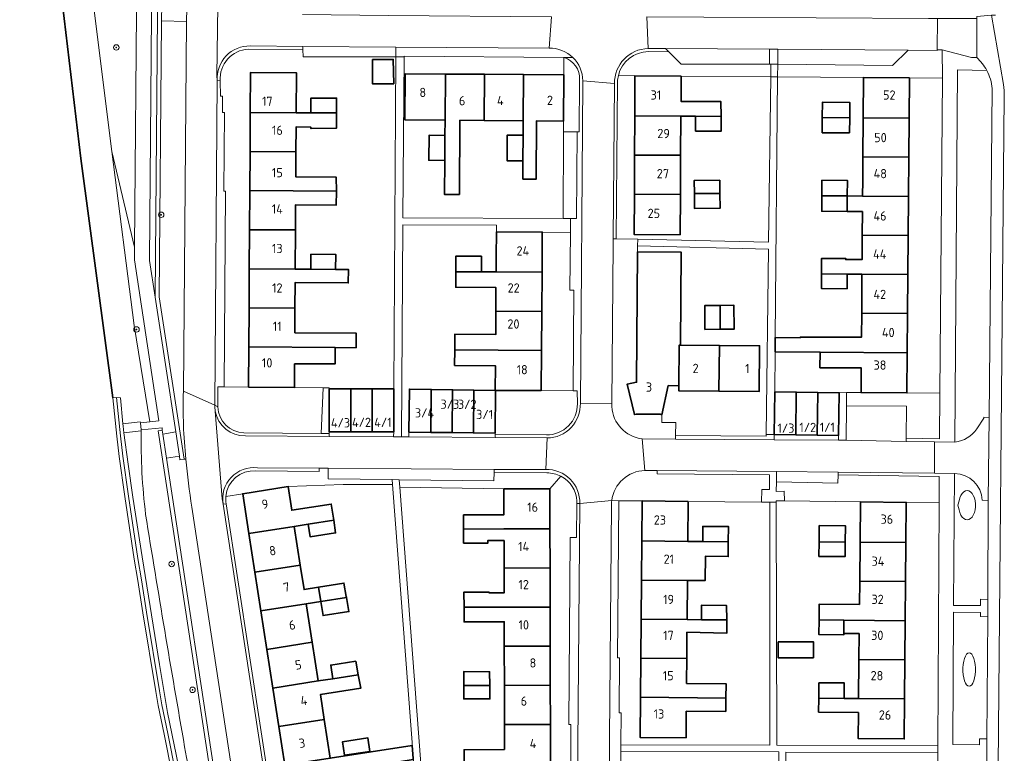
# Model space of a CAD drawing. Extents: x 150256 to 156914, y 461459 to 469481.
# Tile 239 of 256: x 154300 to 154443, y 463891 to 463998. Entities that reach past the tile are written whole.
import ezdxf
from ezdxf.enums import TextEntityAlignment as Align

# ---------------------------------------------------------------- set-up
doc = ezdxf.new("R2010")
doc.units = 0
doc.header["$LTSCALE"] = 0.75
doc.layers.get('0').update_dxf_attribs({"linetype": 'CONTINUOUS'})
for name, color, linetype, lineweight in [('B-RO-GK-BESCHOEIING-G', 251, 'GK-BESCHOEIING', 35), ('B-RO-GR-BEPLANTING_CULTUUR_BODEMBEDEKKER-GV', 251, 'CONTINUOUS', 18), ('B-RO-GR-BOOM-S', 96, 'CONTINUOUS', 25), ('B-RO-GR-GROENVOORZIENING-GV', 251, 'CONTINUOUS', 18), ('B-RO-IE-TERREINAFSCHEIDING_KUNSTMATIG_HEKWERK-G', 251, 'IE-TERREINAFSCHEIDING-KUNSTMATIG', 18), ('B-RO-IE-TERREINAFSCHEIDING_KUNSTMATIG_MUUR-GV', 251, 'CONTINUOUS', 18), ('B-RO-OG-BEBOUWING-GV', 6, 'CONTINUOUS', 35), ('B-RO-OG-BEBOUWING-T18', 1, 'CONTINUOUS', 18), ('B-RO-OG-TERREIN_CULTUURSCHEIDING-GV', 251, 'CONTINUOUS', 18), ('B-RO-OG-WATER-GV', 251, 'CONTINUOUS', 18), ('B-RO-OG-WATER_SLOOT-GV', 251, 'CONTINUOUS', 18), ('B-RO-VH-VERHARDING_ASFALT-GV', 251, 'CONTINUOUS', 18), ('B-RO-VH-VERHARDING_BETON-GV', 251, 'CONTINUOUS', 18), ('B-RO-VH-VERHARDING_BETONSTRAATSTEEN-GV', 251, 'CONTINUOUS', 18), ('B-RO-VH-VERHARDING_STRAATBAKSTEEN-GV', 251, 'CONTINUOUS', 18), ('B-RO-VH-VERHARDING_TEGEL-GV', 251, 'CONTINUOUS', 18)]:
    doc.layers.add(name, color=color, linetype=linetype, lineweight=lineweight)
doc.styles.add('NLCS-ISO-M200-T18', font='NLCS-ISO.ttf', dxfattribs={"height": 360})
doc.linetypes.add('GK-BESCHOEIING', pattern='A,30,-5,[1,NLCS.SHX,S=1,R=0,X=0,Y=0],-5', length=40)
doc.linetypes.add('IE-TERREINAFSCHEIDING-KUNSTMATIG', pattern='A,4,[82,NLCS.SHX,S=0.75,R=90,X=0,Y=0],4,-2', length=10)

# ---------------------------------------------------------------- blocks, each defined once
blk = doc.blocks.new('SGR-BOOM_01-SO')
at = {"linetype": 'ByBlock', "lineweight": 18}
h = blk.add_hatch(color=0, dxfattribs=at)
h.dxf.hatch_style = 1
edge = h.paths.add_edge_path()
edge.add_arc((0, 0), 0.25, 0, 360)
at = {"color": 0, "linetype": 'ByBlock', "lineweight": 18}
for radius in [2, 0.25]:
    blk.add_circle((0, 0), radius, dxfattribs=at)

msp = doc.modelspace()

# ---------------------------------------------------------------- linework, layer by layer
at = {"layer": 'B-RO-GK-BESCHOEIING-G'}
msp.add_lwpolyline([(154306.103, 464000), (154308.777, 463977.539), (154313.439, 463942.638)], dxfattribs=at)
at = {"layer": 'B-RO-GR-BEPLANTING_CULTUUR_BODEMBEDEKKER-GV'}
for points in [[(154319.163, 464004.569), (154318.806, 463962.645), (154319.606, 463957.308), (154320.015, 464004.555)], [(154422.865, 463989.323), (154429.55, 463989.271), (154434.377, 463989.233), (154434.345, 463993.384), (154433.6, 463993.388), (154433.6, 463993.271), (154429.393, 463993.336), (154427.09, 463991.072), (154410.388, 463991.281), (154410.342, 463989.421)], [(154420.397, 463941.453), (154429.141, 463941.401), (154429.084, 463936.734), (154433.918, 463936.653), (154434.001, 463943.301), (154429.191, 463943.341), (154422.509, 463943.397), (154420.389, 463943.389)], [(154419.159, 463931.389), (154419.132, 463930.217), (154410.181, 463930.383), (154410.158, 463928.997), (154411.299, 463929.011), (154411.35, 463927.615), (154422.421, 463927.467), (154429.087, 463927.378), (154433.895, 463927.314), (154433.906, 463931.159)]]:
    msp.add_lwpolyline(points, close=True, dxfattribs=at)
for points in [[(154320.555, 463997.6), (154320.206, 463957.351), (154323.835, 463933.693), (154324.097, 463933.714)], [(154323.747, 463943.595), (154324.211, 463997.505), (154320.555, 463997.6)], [(154389.552, 463989.595), (154396.294, 463989.54), (154409.338, 463989.433), (154409.363, 463991.292), (154409.163, 463991.294), (154396.297, 463991.293), (154394.478, 463993.084), (154391.511, 463993.119)], [(154379.205, 463992.254), (154379.187, 463989.713), (154379.14, 463982.987), (154379.129, 463981.41), (154381.121, 463981.396), (154381.421, 463981.394), (154381.489, 463989.015)], [(154387.131, 463989.614), (154389.552, 463989.595)], [(154344.099, 463944.111), (154339.918, 463944.149), (154333.236, 463944.211), (154329.687, 463944.244), (154328.77, 463944.253), (154328.772, 463941.314)], [(154332.564, 463937.55), (154343.802, 463937.444), (154344.099, 463944.111)], [(154381.164, 463941.769), (154381.125, 463943.66), (154380.525, 463943.663), (154375.881, 463943.685), (154369.237, 463943.717), (154369.181, 463937.492), (154369.179, 463937.275), (154376.667, 463937.224)], [(154329.923, 463928.252), (154332.388, 463928.643), (154339.005, 463929.693), (154347.028, 463929.999), (154354.238, 463930.005), (154354.184, 463930.711), (154344.83, 463930.814), (154344.859, 463932.39), (154343.531, 463932.397)], [(154343.531, 463932.397), (154343.539, 463931.91), (154334.304, 463931.98)], [(154369.042, 463931.739), (154369.008, 463930.548), (154355.182, 463930.7), (154355.264, 463929.628), (154370.451, 463929.345), (154377.146, 463929.36), (154378.743, 463931.193)], [(154376.722, 463931.689), (154369.042, 463931.739)], [(154390.621, 463927.607), (154397.306, 463927.546), (154408, 463927.448), (154408.028, 463929.284), (154409.144, 463929.284), (154409.145, 463931.433), (154392.786, 463931.576), (154392.789, 463932.037), (154391.013, 463932.052)], [(154386.169, 463927.648), (154387.186, 463927.639), (154390.621, 463927.607)]]:
    msp.add_lwpolyline(points, dxfattribs=at)
for points in [[(154391.511, 463993.119, 0.3432907), (154387.131, 463989.614)], [(154381.489, 463989.015, 0.3452607), (154379.205, 463992.254)], [(154324.097, 463933.714, -0.0346151), (154323.747, 463943.595)], [(154328.772, 463941.314, 0.4012709), (154332.564, 463937.55)], [(154376.667, 463937.224, 0.4211445), (154381.164, 463941.769)], [(154334.304, 463931.98, 0.4112758), (154329.923, 463928.252)], [(154378.743, 463931.193, 0.1245938), (154376.722, 463931.689)], [(154391.013, 463932.052, 0.3687271), (154386.169, 463927.648)]]:
    msp.add_lwpolyline(points, format="xyb", dxfattribs=at)
at = {"layer": 'B-RO-GR-GROENVOORZIENING-GV'}
msp.add_lwpolyline([(154380.171, 463968.775), (154381.047, 463968.771), (154381.121, 463981.396), (154379.129, 463981.41), (154379.097, 463968.78)], close=True, dxfattribs=at)
at = {"layer": 'B-RO-IE-TERREINAFSCHEIDING_KUNSTMATIG_HEKWERK-G'}
for points in [[(154422.865, 463989.323), (154410.342, 463989.421)], [(154379.14, 463982.987), (154379.129, 463981.41)], [(154379.129, 463981.41), (154381.121, 463981.396)], [(154420.389, 463943.389), (154419.317, 463943.385)], [(154422.509, 463943.397), (154420.389, 463943.389)], [(154339.005, 463929.693), (154347.028, 463929.999), (154354.238, 463930.005)], [(154370.451, 463929.345), (154355.264, 463929.628)]]:
    msp.add_lwpolyline(points, dxfattribs=at)
at = {"layer": 'B-RO-IE-TERREINAFSCHEIDING_KUNSTMATIG_MUUR-GV'}
for points in [[(154320.611, 464004.093), (154320.615, 464004.55), (154320.015, 464004.555), (154319.606, 463957.308), (154322.62, 463937.656), (154323.162, 463934.123), (154323.242, 463933.602), (154323.835, 463933.693), (154320.206, 463957.351), (154320.555, 463997.6), (154320.575, 463999.931)], [(154321.292, 463933.821), (154320.756, 463937.347), (154320.667, 463937.935), (154320.083, 463937.846), (154328.811, 463880.465), (154331.806, 463867.848), (154332.38, 463867.984), (154332.349, 463868.116), (154331.594, 463871.297), (154329.391, 463880.578)]]:
    msp.add_lwpolyline(points, close=True, dxfattribs=at)
msp.add_lwpolyline([(154322.658, 463887.843), (154321.455, 463893.714), (154320.598, 463897.903), (154320.255, 463899.897), (154318.365, 463911.395), (154317.62, 463916.11), (154317.101, 463919.197), (154315.738, 463928.316), (154314.924, 463934.151), (154314.581, 463937.102), (154314.58, 463937.107), (154313.987, 463942.69), (154313.439, 463942.638), (154314.034, 463937.043), (154314.379, 463934.081), (154315.193, 463928.237), (154316.558, 463919.111), (154317.077, 463916.021), (154317.822, 463911.308), (154319.712, 463899.806), (154320.057, 463897.801), (154320.916, 463893.604), (154322.121, 463887.723)], dxfattribs=at)
at = {"layer": 'B-RO-OG-BEBOUWING-GV'}
for points in [[(154351.308, 463991.946), (154351.321, 463988.405), (154354.388, 463988.432), (154354.335, 463991.972)], [(154333.494, 463984.246), (154340.178, 463984.203), (154340.216, 463990.034), (154333.532, 463990.082)], [(154361.875, 463983.133), (154361.925, 463989.841), (154356.063, 463989.885), (154356.013, 463983.183)], [(154367.575, 463983.085), (154367.625, 463989.799), (154361.925, 463989.841), (154361.875, 463983.133), (154361.858, 463980.895), (154361.831, 463977.246), (154361.794, 463972.301), (154363.969, 463972.285), (154364.05, 463983.115)], [(154367.625, 463989.799), (154367.575, 463983.085), (154373.274, 463983.037), (154373.325, 463989.756)], [(154373.211, 463974.528), (154375.141, 463974.513), (154375.204, 463983.02), (154379.14, 463982.987), (154379.187, 463989.713), (154373.325, 463989.756), (154373.274, 463983.037), (154373.259, 463980.927), (154373.231, 463977.175)], [(154396.294, 463989.54), (154389.552, 463989.595), (154389.522, 463983.731), (154396.253, 463983.696), (154398.398, 463983.686), (154402.099, 463983.667), (154402.088, 463985.837), (154396.268, 463985.853)], [(154429.55, 463989.271), (154422.865, 463989.323), (154422.82, 463983.458), (154429.504, 463983.405)], [(154346.063, 463984.166), (154346.064, 463986.325), (154342.334, 463986.326), (154342.32, 463984.19)], [(154420.851, 463983.473), (154420.868, 463985.7), (154416.879, 463985.731), (154416.862, 463983.504)], [(154340.178, 463984.203), (154333.494, 463984.246), (154333.457, 463978.547), (154340.141, 463978.504), (154340.164, 463982.138), (154342.306, 463982.112), (154342.305, 463981.92), (154342.36, 463981.92), (154346.036, 463981.947), (154346.048, 463981.947), (154346.063, 463984.166), (154342.32, 463984.19)], [(154389.493, 463978.031), (154396.213, 463977.997), (154396.253, 463983.696), (154389.522, 463983.731)], [(154398.398, 463983.686), (154398.387, 463981.534), (154402.109, 463981.509), (154402.099, 463983.667)], [(154420.833, 463981.246), (154420.851, 463983.473), (154416.862, 463983.504), (154416.844, 463981.277)], [(154422.82, 463983.458), (154422.775, 463977.758), (154429.46, 463977.705), (154429.504, 463983.405)], [(154361.858, 463980.895), (154359.536, 463980.912), (154359.509, 463977.263), (154361.831, 463977.246)], [(154373.259, 463980.927), (154370.937, 463980.944), (154370.909, 463977.193), (154373.231, 463977.175)], [(154333.421, 463972.847), (154346.033, 463972.765), (154346.022, 463974.783), (154340.117, 463974.856), (154340.141, 463978.504), (154333.457, 463978.547)], [(154396.173, 463972.297), (154396.213, 463977.997), (154389.493, 463978.031), (154389.464, 463972.331)], [(154422.775, 463977.758), (154422.749, 463974.318), (154422.732, 463972.058), (154429.415, 463972.006), (154429.46, 463977.705)], [(154401.927, 463972.423), (154401.904, 463974.367), (154398.199, 463974.323), (154398.222, 463972.423)], [(154416.81, 463974.364), (154416.792, 463972.104), (154420.492, 463972.075), (154420.51, 463974.335)], [(154346.033, 463972.765), (154333.421, 463972.847), (154333.384, 463967.147), (154340.067, 463967.104), (154340.091, 463970.778), (154346.021, 463970.741)], [(154401.927, 463972.423), (154398.222, 463972.423), (154398.248, 463970.224), (154401.953, 463970.268)], [(154389.464, 463972.331), (154389.435, 463966.467), (154396.131, 463966.419), (154396.173, 463972.297)], [(154416.792, 463972.104), (154416.774, 463969.844), (154420.475, 463969.815), (154420.492, 463972.075)], [(154422.714, 463969.798), (154422.687, 463966.358), (154429.37, 463966.306), (154429.415, 463972.006), (154422.732, 463972.058), (154420.492, 463972.075), (154420.475, 463969.815)], [(154333.347, 463961.447), (154340.03, 463961.404), (154340.067, 463967.104), (154333.384, 463967.147)], [(154369.349, 463966.838), (154369.326, 463963.253), (154369.31, 463960.986), (154376.006, 463960.937), (154376.049, 463966.79)], [(154422.687, 463966.358), (154422.659, 463962.78), (154420.274, 463962.799), (154420.274, 463962.961), (154416.761, 463962.962), (154416.76, 463960.704), (154420.49, 463960.675), (154422.643, 463960.658), (154429.326, 463960.606), (154429.37, 463966.306)], [(154396.2, 463950.321), (154396.298, 463963.857), (154389.937, 463963.903), (154389.798, 463944.906), (154388.427, 463944.628), (154389.478, 463940.199), (154389.739, 463940.265), (154393.229, 463940.234), (154393.491, 463940.171), (154394.416, 463944.425), (154395.951, 463944.409), (154396.015, 463950.323)], [(154345.927, 463961.366), (154345.941, 463963.54), (154342.318, 463963.563), (154342.291, 463961.389)], [(154367.188, 463963.268), (154363.465, 463963.295), (154363.448, 463961.028), (154367.172, 463961.001)], [(154333.347, 463961.447), (154333.311, 463955.747), (154339.993, 463955.704), (154340.017, 463959.428), (154347.778, 463959.378), (154347.791, 463961.354), (154345.927, 463961.366), (154342.291, 463961.389), (154340.03, 463961.404)], [(154375.965, 463955.237), (154376.006, 463960.937), (154369.31, 463960.986), (154367.172, 463961.001), (154363.448, 463961.028), (154363.432, 463958.761), (154369.297, 463958.719), (154369.275, 463955.286)], [(154420.49, 463960.675), (154416.76, 463960.704), (154416.76, 463958.557), (154420.463, 463958.529)], [(154422.643, 463960.658), (154422.598, 463954.958), (154429.281, 463954.906), (154429.326, 463960.606)], [(154339.97, 463952.112), (154339.993, 463955.704), (154333.311, 463955.747), (154333.274, 463950.047), (154345.853, 463949.966), (154348.911, 463949.946), (154348.924, 463952.054)], [(154363.278, 463949.629), (154375.923, 463949.537), (154375.965, 463955.237), (154369.275, 463955.286), (154369.253, 463951.853), (154363.295, 463951.896)], [(154401.959, 463956.107), (154399.73, 463956.091), (154399.756, 463952.614), (154401.953, 463952.63)], [(154401.953, 463952.63), (154403.993, 463952.644), (154403.967, 463956.122), (154401.959, 463956.107)], [(154410.004, 463951.41), (154409.986, 463949.357), (154416.524, 463949.306), (154429.237, 463949.206), (154429.281, 463954.906), (154422.598, 463954.958), (154422.571, 463951.484), (154413.628, 463951.456), (154413.627, 463951.378)], [(154333.274, 463950.047), (154333.236, 463944.211), (154339.918, 463944.149), (154339.947, 463947.573), (154345.852, 463947.57), (154345.853, 463949.966)], [(154369.237, 463943.717), (154375.881, 463943.685), (154375.923, 463949.537), (154363.278, 463949.629), (154363.262, 463947.362), (154369.224, 463947.324), (154369.201, 463943.717)], [(154395.951, 463944.409), (154395.943, 463943.666), (154401.789, 463943.602), (154401.861, 463950.278), (154396.2, 463950.321), (154396.015, 463950.323)], [(154401.789, 463943.602), (154407.634, 463943.538), (154407.707, 463950.234), (154401.861, 463950.278)], [(154416.524, 463949.306), (154416.507, 463947.031), (154422.536, 463946.985), (154422.509, 463943.397), (154429.191, 463943.341), (154429.237, 463949.206)], [(154344.977, 463937.695), (154348.132, 463937.683), (154348.156, 463943.958), (154345.001, 463943.97)], [(154351.232, 463937.672), (154351.256, 463943.947), (154348.156, 463943.958), (154348.132, 463937.683)], [(154354.411, 463943.935), (154351.256, 463943.947), (154351.232, 463937.672), (154354.387, 463937.66)], [(154356.615, 463937.627), (154359.798, 463937.593), (154359.866, 463943.858), (154356.682, 463943.906)], [(154359.866, 463943.858), (154359.798, 463937.593), (154362.898, 463937.559), (154362.966, 463943.811)], [(154366.065, 463943.764), (154362.966, 463943.811), (154362.898, 463937.559), (154365.998, 463937.526)], [(154369.181, 463937.492), (154369.237, 463943.717), (154369.201, 463943.717), (154366.065, 463943.764), (154365.998, 463937.526)], [(154409.856, 463937.275), (154412.984, 463937.235), (154413.062, 463943.463), (154409.934, 463943.502)], [(154412.984, 463937.235), (154416.111, 463937.196), (154416.189, 463943.424), (154413.062, 463943.463)], [(154416.189, 463943.424), (154416.111, 463937.196), (154419.239, 463937.157), (154419.317, 463943.385)], [(154345.646, 463924.779), (154345.28, 463927.137), (154339.54, 463926.246), (154339.005, 463929.693), (154332.388, 463928.643), (154333.285, 463922.861), (154339.906, 463923.888), (154341.908, 463924.199)], [(154370.451, 463929.345), (154370.46, 463925.584), (154364.583, 463925.569), (154364.578, 463923.503), (154370.465, 463923.516), (154377.159, 463923.531), (154377.146, 463929.36)], [(154397.306, 463927.546), (154390.621, 463927.607), (154390.567, 463921.772), (154397.253, 463921.71)], [(154429.037, 463921.54), (154429.087, 463927.378), (154422.421, 463927.467), (154422.366, 463921.597)], [(154333.285, 463922.861), (154334.16, 463917.228), (154340.78, 463918.256), (154339.906, 463923.888)], [(154345.646, 463924.779), (154341.908, 463924.199), (154342.203, 463922.373), (154345.93, 463922.951)], [(154403.156, 463921.656), (154403.17, 463923.885), (154399.441, 463923.886), (154399.44, 463921.69)], [(154420.195, 463921.615), (154420.219, 463923.985), (154416.411, 463924.023), (154416.387, 463921.648)], [(154364.573, 463921.448), (154368.089, 463921.44), (154368.09, 463921.822), (154370.47, 463921.828), (154370.48, 463917.816), (154377.171, 463917.831), (154377.159, 463923.531), (154370.465, 463923.516), (154364.578, 463923.503)], [(154390.567, 463921.772), (154390.515, 463916.072), (154397.201, 463916.011), (154399.785, 463915.987), (154399.818, 463919.534), (154403.142, 463919.48), (154403.156, 463921.656), (154399.44, 463921.69), (154397.253, 463921.71)], [(154420.195, 463921.615), (154416.387, 463921.648), (154416.367, 463919.528), (154420.174, 463919.49)], [(154422.366, 463921.597), (154422.312, 463915.897), (154428.988, 463915.84), (154429.037, 463921.54)], [(154334.16, 463917.228), (154335.034, 463911.596), (154341.655, 463912.623), (154343.778, 463912.953), (154343.436, 463915.03), (154341.335, 463914.685), (154340.78, 463918.256)], [(154370.48, 463917.816), (154370.489, 463914.189), (154368.272, 463914.215), (154368.272, 463914.323), (154364.629, 463914.306), (154364.64, 463912.103), (154377.184, 463912.131), (154377.171, 463917.831)], [(154347.477, 463913.658), (154347.134, 463915.638), (154343.436, 463915.03), (154343.778, 463912.953), (154347.499, 463913.531)], [(154397.15, 463910.311), (154397.201, 463916.011), (154390.515, 463916.072), (154390.463, 463910.372)], [(154422.28, 463912.503), (154416.419, 463912.559), (154416.39, 463910.247), (154420.012, 463910.216), (154428.939, 463910.14), (154428.988, 463915.84), (154422.312, 463915.897)], [(154343.778, 463912.953), (154344.094, 463910.895), (154347.856, 463911.467), (154347.499, 463913.531)], [(154342.529, 463906.991), (154341.655, 463912.623), (154335.034, 463911.596), (154335.908, 463905.963)], [(154370.508, 463906.416), (154377.196, 463906.431), (154377.184, 463912.131), (154364.64, 463912.103), (154364.65, 463909.973), (154370.499, 463909.988)], [(154402.93, 463910.258), (154402.91, 463912.355), (154399.238, 463912.403), (154399.238, 463910.292)], [(154397.133, 463908.468), (154402.948, 463908.342), (154402.93, 463910.258), (154399.238, 463910.292), (154397.15, 463910.311), (154390.463, 463910.372), (154390.41, 463904.672), (154397.098, 463904.611)], [(154420.012, 463910.216), (154416.39, 463910.247), (154416.364, 463908.127), (154420.012, 463908.099), (154420.012, 463908.289)], [(154422.241, 463908.286), (154422.205, 463904.497), (154428.891, 463904.44), (154428.939, 463910.14), (154420.012, 463910.216), (154420.012, 463908.289)], [(154336.783, 463900.331), (154343.404, 463901.358), (154342.529, 463906.991), (154335.908, 463905.963)], [(154377.209, 463900.731), (154377.196, 463906.431), (154370.508, 463906.416), (154370.522, 463900.716)], [(154410.411, 463907.083), (154410.411, 463904.742), (154415.572, 463904.741), (154415.573, 463907.083)], [(154349.227, 463902.262), (154348.87, 463904.23), (154345.214, 463903.663), (154345.521, 463901.687)], [(154397.098, 463904.611), (154390.41, 463904.672), (154390.358, 463898.973), (154402.818, 463898.858), (154402.841, 463900.958), (154397.066, 463901.009), (154397.068, 463901.226)], [(154422.205, 463904.497), (154422.152, 463898.798), (154428.842, 463898.74), (154428.891, 463904.44)], [(154344.278, 463895.726), (154343.71, 463899.383), (154349.583, 463900.294), (154349.227, 463902.262), (154345.521, 463901.687), (154343.404, 463901.358), (154336.783, 463900.331), (154337.657, 463894.698)], [(154364.601, 463900.703), (154368.38, 463900.709), (154368.353, 463902.693), (154364.598, 463902.72)], [(154368.38, 463900.709), (154364.601, 463900.703), (154364.604, 463898.741), (154368.41, 463898.741)], [(154370.522, 463900.716), (154370.536, 463895.016), (154377.221, 463895.031), (154377.209, 463900.731)], [(154420.037, 463898.816), (154420.056, 463901.066), (154416.353, 463901.066), (154416.331, 463898.848)], [(154402.798, 463896.893), (154402.818, 463898.858), (154390.358, 463898.973), (154390.304, 463893.137), (154396.994, 463893.076), (154397.029, 463896.945)], [(154422.133, 463896.765), (154422.097, 463892.959), (154428.792, 463892.902), (154428.842, 463898.74), (154422.152, 463898.798), (154420.037, 463898.816), (154416.331, 463898.848), (154416.311, 463896.823)], [(154337.657, 463894.698), (154338.532, 463889.065), (154345.152, 463890.093), (154344.278, 463895.726)], [(154370.545, 463891.355), (154364.641, 463891.34), (154364.645, 463889.303), (154370.55, 463889.316), (154377.234, 463889.331), (154377.221, 463895.031), (154370.536, 463895.016)], [(154350.926, 463891.099), (154350.624, 463893.062), (154346.905, 463892.478), (154347.208, 463890.536)], [(154357.211, 463890.068), (154357.099, 463891.948), (154345.152, 463890.093), (154338.532, 463889.065), (154339.429, 463883.282), (154346.05, 463884.31), (154345.453, 463888.153), (154351.312, 463889.062), (154351.325, 463888.978), (154353.334, 463889.296), (154357.22, 463889.911)]]:
    msp.add_lwpolyline(points, close=True, dxfattribs=at)
at = {"layer": 'B-RO-OG-TERREIN_CULTUURSCHEIDING-GV'}
for points in [[(154314.597, 464063.142), (154310.355, 464054.701), (154308.273, 464044.602), (154306.661, 464035.036), (154306.641, 464032.153), (154310.623, 464000.125), (154310.639, 464000), (154310.655, 463999.875), (154313.304, 463978.571), (154316.621, 463964.619), (154316.953, 464004.587), (154317.429, 464062.066)], [(154440.816, 463990.371), (154436.573, 463990.464), (154436.197, 463936.191)], [(154439.36, 463938.098), (154440.416, 463939.653), (154440.417, 463939.793), (154441.181, 463939.787), (154441.636, 463987.733)], [(154330.411, 463867.154), (154331.449, 463867.386), (154331.358, 463867.745), (154331.806, 463867.848), (154328.811, 463880.465), (154320.083, 463937.846), (154320.667, 463937.935), (154320.625, 463938.271), (154317.564, 463937.953), (154317.579, 463937.804)], [(154436.148, 463931.601), (154436.003, 463912.378), (154439.916, 463912.376), (154439.909, 463913.268), (154440.977, 463913.258), (154441.045, 463927.67)], [(154441.045, 463927.67), (154440.172, 463927.705)]]:
    msp.add_lwpolyline(points, dxfattribs=at)
for points in [[(154441.636, 463987.733, 0.0970888), (154440.816, 463990.371)], [(154436.197, 463936.191, 0.2204684), (154439.36, 463938.098)], [(154317.579, 463937.804, 0.0333013), (154318.234, 463925.642)], [(154440.172, 463927.705, 0.3964672), (154436.148, 463931.601)], [(154318.234, 463925.642, 0.0034506), (154323.921, 463891.765)], [(154323.921, 463891.765, 0.0387574), (154330.411, 463867.154)]]:
    msp.add_lwpolyline(points, format="xyb", dxfattribs=at)
for points in [[(154313.304, 463978.571), (154316.584, 463953.194), (154318.837, 463939.116), (154320.16, 463939.259), (154316.605, 463962.732), (154316.621, 463964.619)], [(154437.054, 463928.412), (154436.904, 463928.05), (154436.8, 463927.642), (154436.632, 463926.983), (154436.8, 463926.322), (154436.904, 463925.913), (154437.054, 463925.552), (154437.243, 463925.253), (154437.464, 463925.03), (154437.707, 463924.892), (154437.961, 463924.845), (154438.215, 463924.892), (154438.458, 463925.03), (154438.679, 463925.253), (154438.868, 463925.552), (154439.018, 463925.914), (154439.122, 463926.322), (154439.175, 463926.759), (154439.175, 463927.205), (154439.122, 463927.642), (154439.018, 463928.051), (154438.868, 463928.412), (154438.679, 463928.711), (154438.458, 463928.934), (154438.215, 463929.072), (154437.961, 463929.119), (154437.707, 463929.072), (154437.464, 463928.934), (154437.243, 463928.711)], [(154437.054, 463928.412), (154437.243, 463928.711), (154437.464, 463928.934), (154437.707, 463929.072), (154437.961, 463929.119), (154438.215, 463929.072), (154438.458, 463928.934), (154438.679, 463928.711), (154438.868, 463928.412), (154439.018, 463928.051), (154439.122, 463927.642), (154439.175, 463927.205), (154439.175, 463926.759), (154439.122, 463926.322), (154439.018, 463925.914), (154438.868, 463925.552), (154438.679, 463925.253), (154438.458, 463925.03), (154438.215, 463924.892), (154437.961, 463924.845), (154437.707, 463924.892), (154437.464, 463925.03), (154437.243, 463925.253), (154437.054, 463925.552), (154436.904, 463925.913), (154436.8, 463926.322), (154436.632, 463926.983), (154436.8, 463927.642), (154436.904, 463928.05)], [(154440.86, 463892.908), (154440.972, 463910.72), (154439.915, 463910.757), (154439.925, 463911.344), (154436.003, 463911.39), (154435.894, 463892.09), (154439.779, 463892.051), (154439.776, 463892.932)], [(154437.473, 463901.799), (154437.585, 463901.386), (154437.728, 463901.044), (154437.893, 463900.789), (154438.076, 463900.631), (154438.266, 463900.578), (154438.456, 463900.631), (154438.639, 463900.789), (154438.804, 463901.044), (154438.947, 463901.386), (154439.059, 463901.799), (154439.137, 463902.265), (154439.177, 463902.765), (154439.177, 463903.275), (154439.137, 463903.775), (154439.059, 463904.241), (154438.947, 463904.654), (154438.804, 463904.996), (154438.639, 463905.251), (154438.456, 463905.409), (154438.266, 463905.462), (154438.076, 463905.409), (154437.893, 463905.251), (154437.728, 463904.996), (154437.585, 463904.654), (154437.473, 463904.241), (154437.395, 463903.775), (154437.355, 463903.275), (154437.355, 463902.765), (154437.395, 463902.265)], [(154437.473, 463901.799), (154437.395, 463902.265), (154437.355, 463902.765), (154437.355, 463903.275), (154437.395, 463903.775), (154437.473, 463904.241), (154437.585, 463904.654), (154437.728, 463904.996), (154437.893, 463905.251), (154438.076, 463905.409), (154438.266, 463905.462), (154438.456, 463905.409), (154438.639, 463905.251), (154438.804, 463904.996), (154438.947, 463904.654), (154439.059, 463904.241), (154439.137, 463903.775), (154439.177, 463903.275), (154439.177, 463902.765), (154439.137, 463902.265), (154439.059, 463901.799), (154438.947, 463901.386), (154438.804, 463901.044), (154438.639, 463900.789), (154438.456, 463900.631), (154438.266, 463900.578), (154438.076, 463900.631), (154437.893, 463900.789), (154437.728, 463901.044), (154437.585, 463901.386)]]:
    msp.add_lwpolyline(points, close=True, dxfattribs=at)
at = {"layer": 'B-RO-OG-WATER-GV'}
msp.add_lwpolyline([(154322.121, 463887.723), (154320.916, 463893.604), (154320.057, 463897.801), (154319.712, 463899.806), (154317.822, 463911.308), (154317.077, 463916.021), (154316.558, 463919.111), (154315.193, 463928.237), (154314.379, 463934.081), (154314.034, 463937.043), (154313.439, 463942.638), (154308.777, 463977.539), (154306.103, 464000), (154306.071, 464000.255), (154302.139, 464031.89), (154270.133, 464031.262)], dxfattribs=at)
at = {"layer": 'B-RO-OG-WATER_SLOOT-GV'}
for points in [[(154306.103, 464000), (154308.777, 463977.539), (154313.439, 463942.638), (154313.987, 463942.69), (154314.561, 463942.657), (154314.922, 463938.844), (154317.454, 463939.116), (154317.47, 463938.967), (154318.837, 463939.116), (154316.584, 463953.194), (154313.304, 463978.571), (154310.655, 463999.875)], [(154317.579, 463937.804), (154315.082, 463937.545), (154315.694, 463932.973), (154316.385, 463928.163), (154317.744, 463919.443), (154320.235, 463903.762), (154321.434, 463896.764), (154324.315, 463882.601), (154324.639, 463881.325), (154325.985, 463876.028), (154326.269, 463875.06), (154326.282, 463875.065), (154328.814, 463866.798), (154330.411, 463867.154)]]:
    msp.add_lwpolyline(points, dxfattribs=at)
for points in [[(154318.234, 463925.642, -0.0333013), (154317.579, 463937.804)], [(154323.921, 463891.765, -0.0034506), (154318.234, 463925.642)], [(154330.411, 463867.154, -0.0387574), (154323.921, 463891.765)]]:
    msp.add_lwpolyline(points, format="xyb", dxfattribs=at)
at = {"layer": 'B-RO-VH-VERHARDING_ASFALT-GV'}
for points in [[(154324.578, 464062.738), (154324.225, 463999.378), (154324.211, 463997.505), (154323.747, 463943.595), (154328.313, 463941.555), (154328.656, 463988.883), (154328.608, 463989.575), (154328.828, 464003.296), (154329.011, 464029.74), (154329.013, 464030.805), (154329.174, 464049.6), (154329.215, 464062.726)], [(154394.015, 463993.54), (154409.184, 463993.461), (154410.375, 463993.47), (154429.393, 463993.336), (154433.6, 463993.271), (154433.6, 463993.388), (154433.633, 463997.938), (154432.313, 463997.945), (154399.603, 463998.117), (154391.285, 463998.161), (154391.479, 463993.571)], [(154419.23, 463936.473), (154409.847, 463936.528), (154395.448, 463936.611), (154390.601, 463936.64), (154391.013, 463932.052), (154392.789, 463932.037), (154410.178, 463931.893), (154419.169, 463931.812), (154433.193, 463931.662), (154433.202, 463936.216), (154429.079, 463936.268), (154420.324, 463936.467)]]:
    msp.add_lwpolyline(points, close=True, dxfattribs=at)
for points in [[(154328.828, 464003.296), (154328.608, 463989.575), (154328.656, 463988.883)], [(154333.502, 463993.94), (154341.157, 463993.849), (154354.72, 463993.764), (154377.035, 463993.623), (154377.399, 463998.204), (154353.633, 463998.397), (154341.1, 463998.498)], [(154377.399, 463998.204), (154377.035, 463993.623)], [(154443.276, 463988.316), (154441.503, 463998.4), (154439.375, 463998.237), (154439.383, 463997.929), (154439.359, 463992.245)], [(154442.083, 463998.442), (154441.926, 463998.433), (154441.503, 463998.4), (154443.276, 463988.316)], [(154391.479, 463993.571), (154391.285, 463998.161)], [(154381.944, 463988.627), (154381.593, 463941.872), (154386.167, 463941.792), (154386.37, 463964.975), (154386.377, 463965.838), (154386.562, 463988.447)], [(154386.562, 463988.447), (154381.947, 463988.86)], [(154381.947, 463988.86), (154386.562, 463988.447)], [(154441.636, 463987.733), (154441.181, 463939.787), (154441.045, 463927.67), (154440.977, 463913.258), (154440.972, 463910.72)], [(154443.377, 463986.576), (154442.366, 463872.646), (154441.799, 463824.578), (154441.466, 463818.543), (154441.015, 463812.459)], [(154441.015, 463812.459), (154441.466, 463818.543), (154441.799, 463824.578), (154442.366, 463872.646), (154443.377, 463986.576)], [(154328.313, 463941.555), (154323.747, 463943.595)], [(154386.163, 463941.359), (154386.167, 463941.792), (154381.593, 463941.872)], [(154336.682, 463880.425), (154329.531, 463927.115), (154329.373, 463927.901), (154328.382, 463940.673)], [(154328.382, 463940.673), (154329.373, 463927.901), (154329.531, 463927.115)], [(154354.382, 463936.951), (154344.973, 463937.018), (154332.769, 463937.106)], [(154334.543, 463932.445), (154343.531, 463932.397), (154344.859, 463932.39), (154369.055, 463932.188), (154376.56, 463932.194), (154376.767, 463936.789), (154369.176, 463936.844), (154356.61, 463936.935), (154355.519, 463936.942), (154354.382, 463936.951)], [(154376.767, 463936.789), (154376.56, 463932.194)], [(154391.013, 463932.052), (154390.601, 463936.64)], [(154324.956, 463926.684), (154332.412, 463877.84)], [(154386.169, 463927.648), (154381.514, 463927.223), (154381.142, 463880.297)], [(154381.514, 463927.223), (154386.169, 463927.648)], [(154385.581, 463856.578), (154385.832, 463893.006), (154386.13, 463926.927)], [(154440.972, 463910.72), (154440.86, 463892.908), (154440.828, 463889.891), (154440.642, 463864.246), (154440.615, 463862.409), (154440.32, 463831.204), (154440.242, 463828.197)]]:
    msp.add_lwpolyline(points, dxfattribs=at)
for points in [[(154328.656, 463988.883, -0.4381512), (154333.502, 463993.94)], [(154377.035, 463993.623, -0.2007665), (154380.499, 463992.244)], [(154386.562, 463988.447, -0.4094178), (154391.479, 463993.571)], [(154380.499, 463992.244, -0.1979168), (154381.947, 463988.86)], [(154439.359, 463992.245, -0.0837613), (154440.816, 463990.371)], [(154440.816, 463990.371, -0.0970888), (154441.636, 463987.733)], [(154381.947, 463988.86, -0.0128184), (154381.944, 463988.627)], [(154443.276, 463988.316, -0.0499651), (154443.377, 463986.576)], [(154443.377, 463986.576, 0.0499651), (154443.276, 463988.316)], [(154323.747, 463943.595, 0.0346151), (154324.097, 463933.714)], [(154328.382, 463940.673, -0.0510627), (154328.313, 463941.555)], [(154381.593, 463941.872, -0.4237564), (154376.767, 463936.789)], [(154390.601, 463936.64, -0.3554695), (154386.163, 463941.359)], [(154332.769, 463937.106, -0.3701089), (154328.382, 463940.673)], [(154324.097, 463933.714, 0.0098077), (154324.956, 463926.684)], [(154329.531, 463927.115, -0.4997132), (154334.543, 463932.445)], [(154376.56, 463932.194, -0.431738), (154381.514, 463927.223)], [(154386.169, 463927.648, -0.3687271), (154391.013, 463932.052)], [(154386.13, 463926.927, -0.0374136), (154386.169, 463927.648)]]:
    msp.add_lwpolyline(points, format="xyb", dxfattribs=at)
at = {"layer": 'B-RO-VH-VERHARDING_BETON-GV'}
for points in [[(154344.977, 463937.695), (154345.001, 463943.97), (154345.002, 463944.102), (154344.099, 463944.111), (154343.802, 463937.444), (154344.976, 463937.433)], [(154314.922, 463938.844), (154314.956, 463938.487), (154315.082, 463937.545), (154317.579, 463937.804), (154317.564, 463937.953), (154317.47, 463938.967), (154317.454, 463939.116)]]:
    msp.add_lwpolyline(points, close=True, dxfattribs=at)
for points in [[(154313.987, 463942.69), (154314.58, 463937.107), (154314.581, 463937.102), (154314.924, 463934.151), (154315.738, 463928.316), (154317.101, 463919.197), (154317.62, 463916.11), (154318.365, 463911.395), (154320.255, 463899.897), (154320.598, 463897.903), (154321.455, 463893.714), (154322.658, 463887.843), (154325.832, 463874.665), (154331.653, 463855.651), (154340.803, 463841.965), (154346.193, 463835.85), (154349.401, 463833.226)], [(154349.729, 463833.642), (154349.75, 463833.651), (154346.576, 463836.248), (154341.24, 463842.301), (154332.155, 463855.89), (154329.197, 463865.546), (154328.814, 463866.798), (154326.282, 463875.065), (154326.269, 463875.06), (154325.985, 463876.028), (154324.639, 463881.325), (154324.315, 463882.601), (154321.434, 463896.764), (154320.235, 463903.762), (154317.744, 463919.443), (154316.385, 463928.163), (154315.694, 463932.973), (154315.082, 463937.545), (154314.956, 463938.487), (154314.922, 463938.844), (154314.561, 463942.657), (154313.987, 463942.69)]]:
    msp.add_lwpolyline(points, dxfattribs=at)
at = {"layer": 'B-RO-VH-VERHARDING_BETONSTRAATSTEEN-GV'}
for points in [[(154354.711, 463992.327), (154354.72, 463993.764), (154341.157, 463993.849), (154341.163, 463993.397), (154341.178, 463992.336)], [(154409.184, 463993.461), (154394.015, 463993.54), (154394.478, 463993.084), (154396.297, 463991.293), (154409.163, 463991.294)], [(154429.393, 463993.336), (154410.375, 463993.47), (154410.388, 463991.281), (154427.09, 463991.072)], [(154429.084, 463936.734), (154429.141, 463941.401), (154420.397, 463941.453), (154420.324, 463936.467), (154429.079, 463936.268)], [(154344.973, 463937.018), (154354.382, 463936.951), (154354.387, 463937.66), (154351.232, 463937.672), (154348.132, 463937.683), (154344.977, 463937.695), (154344.976, 463937.433)], [(154369.176, 463936.844), (154369.179, 463937.275), (154369.181, 463937.492), (154365.998, 463937.526), (154362.898, 463937.559), (154359.798, 463937.593), (154356.615, 463937.627), (154356.61, 463936.935)], [(154409.847, 463936.528), (154419.23, 463936.473), (154419.239, 463937.157), (154416.111, 463937.196), (154412.984, 463937.235), (154409.856, 463937.275)], [(154355.182, 463930.7), (154369.008, 463930.548), (154369.042, 463931.739), (154369.055, 463932.188), (154344.859, 463932.39), (154344.83, 463930.814), (154354.184, 463930.711)], [(154410.181, 463930.383), (154419.132, 463930.217), (154419.159, 463931.389), (154419.169, 463931.812), (154410.178, 463931.893)]]:
    msp.add_lwpolyline(points, close=True, dxfattribs=at)
at = {"layer": 'B-RO-VH-VERHARDING_STRAATBAKSTEEN-GV'}
for points in [[(154409.363, 463991.292), (154410.388, 463991.281), (154410.375, 463993.47), (154409.184, 463993.461), (154409.163, 463991.294)], [(154322.62, 463937.656), (154320.756, 463937.347), (154321.292, 463933.821), (154323.162, 463934.123)]]:
    msp.add_lwpolyline(points, close=True, dxfattribs=at)
at = {"layer": 'B-RO-VH-VERHARDING_TEGEL-GV'}
for points in [[(154316.621, 463964.619), (154316.605, 463962.732), (154320.16, 463939.259), (154318.837, 463939.116), (154317.47, 463938.967), (154317.564, 463937.953), (154320.625, 463938.271), (154320.667, 463937.935), (154320.756, 463937.347), (154322.62, 463937.656), (154319.606, 463957.308), (154318.806, 463962.645), (154319.163, 464004.569), (154316.953, 464004.587)], [(154323.625, 463999.396), (154322.231, 463999.438), (154321.641, 463999.443), (154321.645, 463999.927), (154320.575, 463999.931), (154320.555, 463997.6), (154324.211, 463997.505), (154324.225, 463999.378)], [(154436.253, 463997.935), (154433.633, 463997.938), (154433.6, 463993.388), (154434.345, 463993.384), (154438.607, 463992.272), (154439.359, 463992.245), (154439.383, 463997.929)], [(154354.382, 463936.951), (154355.519, 463936.942), (154355.727, 463967.844), (154369.356, 463967.79), (154369.349, 463966.838), (154376.049, 463966.79), (154380.149, 463966.76), (154380.171, 463968.775), (154379.097, 463968.78), (154355.714, 463968.888), (154355.927, 463992.326), (154354.711, 463992.327), (154354.411, 463943.935), (154354.387, 463937.66)], [(154409.363, 463991.292), (154409.338, 463989.433), (154410.342, 463989.421), (154410.388, 463991.281)], [(154328.313, 463941.555), (154328.772, 463941.314), (154328.77, 463944.253), (154329.687, 463944.244), (154329.884, 463972.77), (154329.644, 463972.772), (154329.738, 463984.216), (154329.438, 463984.218), (154329.43, 463986.63), (154329.13, 463986.629), (154329.109, 463988.863), (154328.656, 463988.883)], [(154409.338, 463989.433), (154409.013, 463965.329), (154389.95, 463965.757), (154389.943, 463964.794), (154409.027, 463964.306), (154408.699, 463937.289), (154409.856, 463937.275), (154409.934, 463943.502), (154409.986, 463949.357), (154410.004, 463951.41), (154410.342, 463989.421)], [(154420.397, 463941.453), (154420.389, 463943.389), (154419.317, 463943.385), (154419.239, 463937.157), (154419.23, 463936.473), (154420.324, 463936.467)], [(154409.856, 463937.275), (154408.699, 463937.289), (154408.696, 463937.025), (154395.46, 463937.146), (154395.448, 463936.611), (154409.847, 463936.528)], [(154408, 463927.448), (154409.192, 463927.437), (154410.136, 463927.428), (154410.136, 463927.631), (154411.35, 463927.615), (154411.299, 463929.011), (154410.158, 463928.997), (154410.181, 463930.383), (154410.178, 463931.893), (154392.789, 463932.037), (154392.786, 463931.576), (154409.145, 463931.433), (154409.144, 463929.284), (154408.028, 463929.284)], [(154359.432, 463877.145), (154358.911, 463883.468), (154358.539, 463887.369), (154358.356, 463889.289), (154358.354, 463889.306), (154355.264, 463929.628), (154355.182, 463930.7), (154354.184, 463930.711), (154354.238, 463930.005), (154357.299, 463889.831), (154357.698, 463883.406), (154357.731, 463877.154), (154357.74, 463875.466), (154359.42, 463875.454)], [(154407.575, 463845.398), (154409.431, 463843.276), (154409.386, 463839.533), (154411.655, 463838.293), (154411.587, 463843.496), (154411.287, 463843.498), (154411.558, 463890.971), (154433.681, 463890.926), (154433.678, 463891.927), (154410.248, 463892.006), (154410.136, 463927.428), (154409.192, 463927.437), (154409.231, 463892.009), (154387.503, 463892.06), (154387.498, 463891.087), (154410.515, 463891.01), (154410.312, 463846.885)]]:
    msp.add_lwpolyline(points, close=True, dxfattribs=at)
for points in [[(154333.502, 463993.94, 0.4381512), (154328.656, 463988.883)], [(154329.109, 463988.863, -0.4173462), (154333.182, 463993.471)], [(154380.499, 463992.244, 0.2007665), (154377.035, 463993.623)], [(154391.479, 463993.571, 0.4094178), (154386.562, 463988.447)], [(154387.131, 463989.614, -0.3432907), (154391.511, 463993.119)], [(154379.205, 463992.254, -0.3452607), (154381.489, 463989.015)], [(154381.947, 463988.86, 0.1979168), (154380.499, 463992.244)], [(154440.816, 463990.371, 0.0837613), (154439.359, 463992.245)], [(154387.01, 463988.73, -0.0486599), (154387.131, 463989.614)], [(154381.944, 463988.627, 0.0128184), (154381.947, 463988.86)], [(154328.313, 463941.555, 0.0510627), (154328.382, 463940.673)], [(154332.564, 463937.55, -0.4012709), (154328.772, 463941.314)], [(154381.164, 463941.769, -0.4211445), (154376.667, 463937.224)], [(154376.767, 463936.789, 0.4237564), (154381.593, 463941.872)], [(154386.163, 463941.359, 0.3554695), (154390.601, 463936.64)], [(154328.382, 463940.673, 0.3701089), (154332.769, 463937.106)], [(154439.36, 463938.098, -0.2204684), (154436.197, 463936.191)], [(154324.956, 463926.684, -0.0098077), (154324.097, 463933.714)], [(154334.543, 463932.445, 0.4997132), (154329.531, 463927.115)], [(154381.514, 463927.223, 0.431738), (154376.56, 463932.194)], [(154329.923, 463928.252, -0.4112758), (154334.304, 463931.98)], [(154376.722, 463931.689, -0.1245938), (154378.743, 463931.193)], [(154378.743, 463931.193, -0.2846275), (154381.067, 463927.559)], [(154436.148, 463931.601, -0.3964672), (154440.172, 463927.705)], [(154329.932, 463927.455, -0.0489415), (154329.923, 463928.252)], [(154386.169, 463927.648, 0.0374136), (154386.13, 463926.927)]]:
    msp.add_lwpolyline(points, format="xyb", dxfattribs=at)
for points in [[(154333.182, 463993.471), (154341.163, 463993.397), (154341.157, 463993.849), (154333.502, 463993.94)], [(154354.72, 463993.764), (154354.711, 463992.327), (154355.927, 463992.326), (154355.928, 463992.446), (154379.205, 463992.254), (154380.499, 463992.244)], [(154377.035, 463993.623), (154354.72, 463993.764)], [(154391.511, 463993.119), (154394.478, 463993.084), (154394.015, 463993.54), (154391.479, 463993.571)], [(154439.359, 463992.245), (154438.607, 463992.272), (154434.345, 463993.384), (154434.377, 463989.233)], [(154380.499, 463992.244), (154379.205, 463992.254)], [(154434.377, 463989.233), (154434.001, 463943.301), (154433.918, 463936.653), (154429.084, 463936.734), (154429.079, 463936.268), (154433.202, 463936.216), (154436.197, 463936.191), (154436.573, 463990.464), (154440.816, 463990.371)], [(154328.656, 463988.883), (154329.109, 463988.863)], [(154381.489, 463989.015), (154381.421, 463981.394), (154381.121, 463981.396), (154381.047, 463968.771), (154380.171, 463968.775), (154380.149, 463966.76), (154380.059, 463958.35), (154380.658, 463958.343), (154380.525, 463943.663)], [(154381.593, 463941.872), (154381.944, 463988.627)], [(154386.377, 463965.838), (154386.818, 463965.828), (154387.01, 463988.73)], [(154386.562, 463988.447), (154386.377, 463965.838)], [(154390.601, 463936.64), (154395.448, 463936.611), (154395.46, 463937.146), (154395.503, 463939.017), (154393.483, 463939.031), (154393.491, 463940.171), (154393.229, 463940.234), (154389.739, 463940.265), (154389.478, 463940.199), (154388.427, 463944.628), (154389.798, 463944.906), (154389.937, 463963.903), (154389.943, 463964.794), (154389.95, 463965.757), (154386.818, 463965.828), (154386.377, 463965.838), (154386.37, 463964.975), (154386.167, 463941.792)], [(154380.525, 463943.663), (154381.125, 463943.66), (154381.164, 463941.769)], [(154328.772, 463941.314), (154328.313, 463941.555)], [(154386.167, 463941.792), (154386.163, 463941.359)], [(154440.172, 463927.705), (154441.045, 463927.67), (154441.181, 463939.787), (154440.417, 463939.793), (154440.416, 463939.653), (154439.36, 463938.098)], [(154344.973, 463937.018), (154344.976, 463937.433), (154343.802, 463937.444), (154332.564, 463937.55)], [(154332.769, 463937.106), (154344.973, 463937.018)], [(154376.667, 463937.224), (154369.179, 463937.275), (154369.176, 463936.844), (154376.767, 463936.789)], [(154436.197, 463936.191), (154433.202, 463936.216), (154433.193, 463931.662), (154436.148, 463931.601)], [(154324.097, 463933.714), (154323.835, 463933.693), (154323.242, 463933.602), (154323.162, 463934.123), (154321.292, 463933.821), (154329.391, 463880.578), (154331.594, 463871.297), (154332.697, 463871.562), (154332.628, 463871.856), (154333.207, 463871.993)], [(154334.304, 463931.98), (154343.539, 463931.91), (154343.531, 463932.397), (154334.543, 463932.445)], [(154376.56, 463932.194), (154369.055, 463932.188), (154369.042, 463931.739), (154376.722, 463931.689)], [(154440.828, 463889.891), (154440.86, 463892.908), (154439.776, 463892.932), (154439.779, 463892.051), (154435.894, 463892.09), (154436.003, 463911.39), (154439.925, 463911.344), (154439.915, 463910.757), (154440.972, 463910.72), (154440.977, 463913.258), (154439.909, 463913.268), (154439.916, 463912.376), (154436.003, 463912.378), (154436.148, 463931.601), (154433.193, 463931.662), (154419.169, 463931.812), (154419.159, 463931.389), (154433.906, 463931.159), (154433.895, 463927.314), (154433.678, 463891.927), (154433.681, 463890.926), (154433.301, 463843.832)], [(154332.412, 463877.84), (154324.956, 463926.684)], [(154329.531, 463927.115), (154329.974, 463927.183), (154329.932, 463927.455)], [(154336.771, 463882.869), (154329.974, 463927.183), (154329.531, 463927.115), (154336.682, 463880.425)], [(154381.064, 463927.227), (154381.017, 463922.259), (154380.118, 463922.267), (154379.917, 463895.019), (154380.217, 463895.017), (154380.193, 463883.514), (154380.793, 463883.516), (154380.692, 463879.911)], [(154381.067, 463927.559), (154381.064, 463927.227), (154381.514, 463927.223)], [(154381.142, 463880.297), (154381.514, 463927.223), (154381.064, 463927.227)], [(154386.13, 463926.927), (154385.832, 463893.006), (154385.581, 463856.578)], [(154386.147, 463855.645), (154386.971, 463855.639), (154387.141, 463885.651), (154387.441, 463885.648), (154387.498, 463891.087), (154387.503, 463892.06), (154387.531, 463896.728), (154387.231, 463896.73), (154387.29, 463904.718), (154386.99, 463904.72), (154387.186, 463927.639), (154386.169, 463927.648)]]:
    msp.add_lwpolyline(points, dxfattribs=at)

# ---------------------------------------------------------------- block references
at = {"layer": 'B-RO-GR-BOOM-S', "xscale": 0.2, "yscale": 0.2, "zscale": 0.2}
for p in [(154313.963, 463993.716), (154320.508, 463969.323), (154316.902, 463952.604), (154322.034, 463918.404), (154325.079, 463900.062)]:
    msp.add_blockref('SGR-BOOM_01-SO', p, dxfattribs=at)

# ---------------------------------------------------------------- texts
at = {"layer": 'B-RO-OG-BEBOUWING-T18', "style": 'NLCS-ISO-M200-T18'}
for s, p in [('17', (154335.97, 463985.875)), ('10', (154335.947, 463947.734)), ('1/3', (154411.556, 463938.217)), ('1/2', (154414.736, 463938.324)), ('1/1', (154417.585, 463938.345)), ('4', (154374.696, 463892.25))]:
    msp.add_text(s, height=1.35, dxfattribs=at).set_placement(p, align=Align.MIDDLE)
for s, rotation, p in [('8', 0.3, (154358.629, 463987.159)), ('6', 0.3, (154364.366, 463985.947)), ('4', 0.3, (154369.926, 463985.976)), ('2', 0.3, (154377.166, 463986.014)), ('31', 359, (154392.603, 463986.787)), ('52', 359.5, (154426.62, 463986.781)), ('16', 359.9, (154337.436, 463981.645)), ('29', 359, (154393.726, 463981.168)), ('50', 359.7, (154425.336, 463980.577)), ('15', 359.9, (154337.432, 463975.469)), ('27', 359, (154393.625, 463975.305)), ('48', 359.7, (154425.303, 463975.325)), ('14', 359.9, (154337.429, 463970.169)), ('25', 359, (154392.305, 463969.528)), ('46', 359.7, (154425.265, 463969.155)), ('13', 359.9, (154337.425, 463964.409)), ('24', 359.7, (154373.213, 463964.06)), ('44', 359.7, (154425.23, 463963.597)), ('12', 359.9, (154337.422, 463958.649)), ('22', 359.7, (154371.873, 463958.655)), ('42', 0.1, (154425.24, 463957.718)), ('11', 359.9, (154337.418, 463953.059)), ('20', 359.7, (154371.842, 463953.405)), ('40', 0.1, (154426.472, 463952.162)), ('38', 0.1, (154425.261, 463947.413)), ('18', 359.7, (154373.114, 463946.744)), ('2', 359.9, (154398.39, 463946.927)), ('1', 359.9, (154405.927, 463946.909)), ('3', 359.6, (154391.597, 463944.206)), ('3/3', 359.7, (154362.578, 463941.708)), ('3/2', 359.7, (154365.107, 463941.695)), ('3/4', 359.7, (154358.88, 463940.44)), ('3/1', 359.7, (154367.64, 463940.21)), ('4/3', 0.3, (154346.633, 463938.994)), ('4/2', 0.6, (154349.696, 463939.057)), ('4/1', 0.3, (154352.822, 463939.057)), ('9', 8.7, (154335.632, 463927.146)), ('16', 0.1, (154374.643, 463926.693)), ('23', 359.7, (154393.188, 463924.829)), ('36', 359.5, (154426.267, 463924.946)), ('8', 8.7, (154336.737, 463920.361)), ('14', 0.1, (154373.328, 463920.969)), ('21', 359.7, (154394.484, 463919.115)), ('34', 359.5, (154424.974, 463918.821)), ('7', 8.7, (154338.755, 463915.024)), ('12', 0.1, (154373.337, 463915.409)), ('19', 359.7, (154394.456, 463913.245)), ('32', 359.5, (154424.922, 463913.261)), ('6', 8.7, (154339.598, 463909.518)), ('10', 0.1, (154373.347, 463909.538)), ('17', 359.7, (154394.43, 463907.996)), ('30', 359.5, (154424.873, 463908.014)), ('5', 8.7, (154340.486, 463903.718)), ('8', 0.1, (154374.681, 463903.991)), ('15', 359.7, (154394.402, 463902.125)), ('28', 359.5, (154424.818, 463902.139)), ('4', 8.7, (154341.284, 463898.505)), ('6', 0.1, (154373.365, 463898.428)), ('13', 359.7, (154393.052, 463896.551)), ('26', 359.5, (154426, 463896.399)), ('3', 8.7, (154341.032, 463892.303))]:
    msp.add_text(s, height=1.35, rotation=rotation, dxfattribs=at).set_placement(p, align=Align.MIDDLE)

doc.saveas('drawing.dxf')
